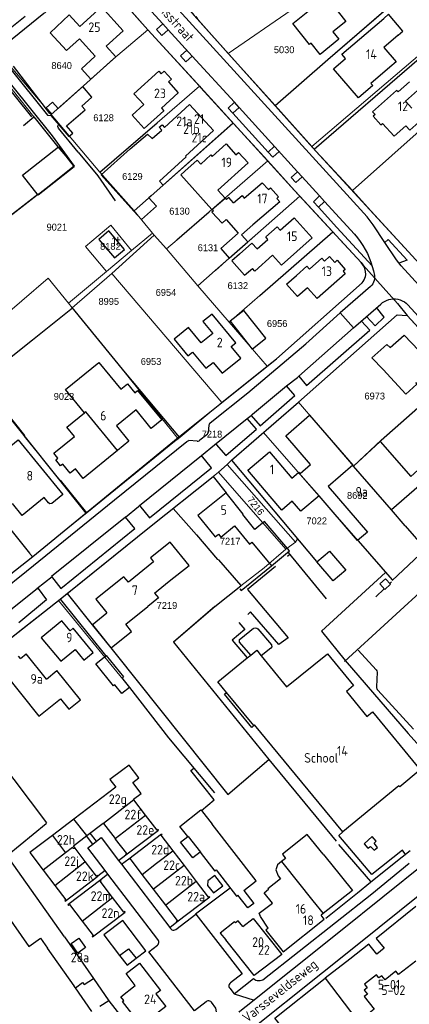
# Model space of a CAD drawing. Header units: metres. Extents: x 233829 to 239427, y 444283 to 448222.
# Tile 31 of 171: x 235627 to 235729, y 444963 to 445220. Entities that reach past the tile are written whole.
import ezdxf
from ezdxf.enums import TextEntityAlignment as Align

# ---------------------------------------------------------------- set-up
doc = ezdxf.new("R2010")
doc.units = ezdxf.units.M
doc.header["$MEASUREMENT"] = 0
doc.linetypes.add('DGN3', pattern=[54.868356, 36.578904, -18.289452])
for name, color, linetype in [('BIJGEBOUW', 4, 'Continuous'), ('DAKRAND', 4, 'Continuous'), ('DAKRAND-BYG', 4, 'Continuous'), ('FUNKTIEAAND', 253, 'Continuous'), ('Goud-kadastrale grenzen', 13, 'Continuous'), ('HEG', 253, 'Continuous'), ('HEK', 253, 'Continuous'), ('HOOFDGEBOUW', 4, 'Continuous'), ('HUISNUMMER', 253, 'Continuous'), ('KANTVERH', 253, 'Continuous'), ('KNTONVERHARD', 253, 'Continuous'), ('MUUR', 253, 'Continuous'), ('RASTER', 253, 'Continuous'), ('STRAATNAAM', 253, 'Continuous'), ('TUSSENMUUR', 253, 'Continuous')]:
    doc.layers.add(name, color=color, linetype=linetype)
for name, color, linetype, lineweight in [('G01 kadestrale perceelsgrens', 73, 'Continuous', 0), ('G02 kadestrale sectiegrens', 73, 'DGN3', 30), ('Z01 perceelnummer', 73, 'Continuous', 13)]:
    doc.layers.add(name, color=color, linetype=linetype, lineweight=lineweight)
doc.styles.get("Standard").update_dxf_attribs({"font": 'iso.shx'})
doc.styles.add('Styledgn001', font='dgn001.shx')

# ---------------------------------------------------------------- blocks, each defined once
blk = doc.blocks.new('A$C1532452F')
at = {"layer": 'G01 kadestrale perceelsgrens'}
for p, q in [((235703.29, 445187.128), (235747.191, 445224.709)), ((235681.484, 445211.48), (235697.886, 445222.789)), ((235673.749, 445220.12), (235673.122, 445221.122)), ((235673.749, 445220.12), (235681.484, 445211.48)), ((235651.572, 445210.03), (235660.531, 445217.655)), ((235621.204, 445212.122), (235635.284, 445195.522)), ((235681.484, 445211.48), (235693.707, 445197.831)), ((235630.748, 445194.907), (235618.66, 445210.16)), ((235643.703, 445202.989), (235651.572, 445210.03)), ((235635.284, 445195.522), (235643.703, 445202.989)), ((235662.946, 445193.307), (235673.982, 445202.868)), ((235713.825, 445175.638), (235740.238, 445199.206)), ((235693.707, 445197.831), (235703.29, 445187.128)), ((235637.04, 445187.101), (235630.748, 445194.907)), ((235635.284, 445195.522), (235647.995, 445180.482)), ((235661.382, 445174.31), (235682.734, 445193.277)), ((235703.29, 445187.128), (235703.88, 445186.47)), ((235676.527, 445170.125), (235691.77, 445183.376)), ((235647.995, 445180.482), (235656.9, 445170.387)), ((235608.068, 445156.2), (235633.965, 445176.29)), ((235656.9, 445170.387), (235661.382, 445174.31)), ((235689.168, 445164.562), (235700.132, 445174.23)), ((235656.9, 445170.387), (235661.675, 445164.564)), ((235651.115, 445154.036), (235662.16, 445163.995)), ((235656.233, 445160.016), (235661.675, 445164.564)), ((235661.675, 445164.564), (235662.16, 445163.995)), ((235662.16, 445163.995), (235665.348, 445160.408)), ((235665.348, 445160.408), (235668.107, 445162.806)), ((235689.692, 445148.283), (235708.77, 445164.863)), ((235649.7, 445154.559), (235656.233, 445160.016)), ((235665.348, 445160.408), (235673.509, 445150.755)), ((235673.509, 445150.755), (235678.097, 445154.8)), ((235716.642, 445156.173), (235717.103, 445155.25)), ((235639.798, 445146.282), (235649.7, 445154.559)), ((235640.807, 445145.043), (235651.115, 445154.036)), ((235651.115, 445154.036), (235679.797, 445120.311)), ((235673.509, 445150.755), (235681.713, 445141.28)), ((235681.713, 445141.28), (235689.692, 445148.283)), ((235640.807, 445145.043), (235639.798, 445146.282)), ((235681.713, 445141.28), (235691.648, 445129.789)), ((235679.797, 445120.311), (235691.648, 445129.789)), ((235721.305, 445110.48), (235741.568, 445128.402)), ((235668.383, 445110.869), (235679.797, 445120.311)), ((235699.813, 445120.399), (235714.143, 445103.668)), ((235603.02, 445114.011), (235629.684, 445080.991)), ((235682.309, 445105.272), (235690.666, 445112.49)), ((235690.666, 445112.49), (235715.37, 445084.237)), ((235714.143, 445103.668), (235721.305, 445110.48)), ((235678.914, 445102.124), (235681.164, 445104.118)), ((235681.164, 445104.118), (235682.309, 445105.272)), ((235681.164, 445104.118), (235699.032, 445083.863)), ((235682.309, 445105.272), (235699.545, 445084.679)), ((235667.085, 445092.674), (235677.542, 445100.956)), ((235677.542, 445100.956), (235678.914, 445102.124)), ((235678.914, 445102.124), (235696.504, 445082.033)), ((235644.567, 445091.533), (235654.399, 445099.516)), ((235630.404, 445080.028), (235644.222, 445091.253)), ((235644.222, 445091.253), (235644.567, 445091.533)), ((235667.085, 445092.674), (235673.165, 445085.72)), ((235696.504, 445082.033), (235699.032, 445083.863)), ((235699.032, 445083.863), (235699.545, 445084.679)), ((235699.545, 445084.679), (235704.464, 445078.802)), ((235629.684, 445080.991), (235630.404, 445080.028)), ((235690.817, 445077.163), (235696.504, 445082.033)), ((235618.264, 445070.456), (235630.404, 445080.028)), ((235684.767, 445072.405), (235690.817, 445077.163)), ((235678.038, 445067.035), (235684.767, 445072.405)), ((235627.949, 445061.302), (235637.19, 445068.598)), ((235637.19, 445068.598), (235654.016, 445048.067)), ((235667.188, 445057.762), (235678.038, 445067.035)), ((235623.726, 445057.968), (235627.949, 445061.302))]:
    blk.add_line(p, q, dxfattribs=at)
at = {"layer": 'G01 kadestrale perceelsgrens', "flags": 128}
for points in [[(235661.337, 445234.517), (235672.612, 445221.39), (235673.749, 445220.12)], [(235621.204, 445212.122), (235621.81, 445212.584), (235621.82, 445212.596), (235633.341, 445221.904), (235644.755, 445230.964), (235645.165, 445231.253), (235645.181, 445231.259)], [(235693.707, 445197.831), (235707.449, 445209.838), (235723.357, 445223.659)], [(235647.995, 445180.482), (235655.445, 445186.921), (235662.946, 445193.307)], [(235633.965, 445176.29), (235641.28, 445182.112), (235637.04, 445187.101)], [(235703.88, 445186.47), (235704.327, 445185.971), (235705.598, 445184.588), (235713.825, 445175.638)], [(235713.825, 445175.638), (235718.659, 445170.378), (235729.46, 445158.627), (235735.01, 445152.551)], [(235668.107, 445162.806), (235676.487, 445170.091), (235676.527, 445170.125)], [(235656.233, 445160.016), (235650.816, 445166.618), (235644.253, 445161.034), (235649.7, 445154.559)], [(235678.097, 445154.8), (235689.142, 445164.539), (235689.168, 445164.562)], [(235691.648, 445129.789), (235694.086, 445131.738), (235716.392, 445151.576), (235716.659, 445151.934), (235716.875, 445152.345), (235717.091, 445152.755), (235717.255, 445153.167), (235717.319, 445153.737), (235717.283, 445154.516), (235717.103, 445155.25)], [(235639.798, 445146.282), (235634.552, 445152.78), (235620.685, 445140.982)], [(235640.807, 445145.043), (235654.611, 445128.03), (235668.383, 445110.869)], [(235699.813, 445120.399), (235725.513, 445143.189), (235728.156, 445143.032)], [(235616.441, 445125.814), (235616.827, 445126.127), (235628.434, 445111.692), (235628.263, 445111.554), (235637.64, 445099.931), (235637.721, 445100.009), (235644.567, 445091.533)], [(235690.666, 445112.49), (235699.769, 445120.36), (235699.813, 445120.399)], [(235654.399, 445099.516), (235667.441, 445110.104), (235668.383, 445110.869)], [(235639.056, 445070.1), (235660.907, 445087.781), (235667.085, 445092.674)], [(235673.165, 445085.72), (235678.68, 445079.328), (235678.939, 445079.27), (235684.718, 445072.509), (235684.767, 445072.405)], [(235637.19, 445068.598), (235637.634, 445068.949), (235639.056, 445070.1)]]:
    blk.add_lwpolyline(points, dxfattribs=at)
at = {"layer": 'G02 kadestrale sectiegrens'}
for p, q in [((235682.734, 445193.277), (235691.77, 445183.376)), ((235700.132, 445174.23), (235708.77, 445164.863)), ((235728.156, 445143.032), (235741.568, 445128.402))]:
    blk.add_line(p, q, dxfattribs=at)
at = {"layer": 'G02 kadestrale sectiegrens', "flags": 128}
for points in [[(235648.635, 445230.782), (235649.25, 445230.079), (235652.613, 445226.566), (235660.531, 445217.655)], [(235660.531, 445217.655), (235660.542, 445217.642), (235673.982, 445202.868)], [(235673.982, 445202.868), (235674.301, 445202.517), (235682.734, 445193.277)], [(235691.77, 445183.376), (235698.771, 445175.705), (235700.132, 445174.23)], [(235708.77, 445164.863), (235710.6, 445162.879), (235716.137, 445156.875), (235716.642, 445156.173)], [(235716.642, 445156.173), (235725.559, 445146.161), (235728.156, 445143.032)]]:
    blk.add_lwpolyline(points, dxfattribs=at)
at = {"layer": 'G01 kadestrale perceelsgrens', "style": 'Styledgn001'}
blk.add_text('7216', height=1.8, rotation=308.37311, dxfattribs=at).set_placement((235688.65, 445093.323), align=Align.MIDDLE_CENTER)
at = {"layer": 'Z01 perceelnummer', "linetype": 'Continuous', "lineweight": 13, "style": 'Styledgn001'}
for s, p in [('5030', (235696.038, 445212.421)), ('8640', (235638.026, 445208.288)), ('6128', (235648.963, 445194.664)), ('6129', (235656.477, 445179.347)), ('6130', (235668.762, 445170.27)), ('9021', (235636.769, 445166.102)), ('8182', (235650.732, 445161.078)), ('6131', (235676.186, 445160.725)), ('6954', (235665.227, 445149.057)), ('6132', (235683.963, 445150.826)), ('8995', (235650.309, 445146.71)), ('6956', (235694.217, 445140.927)), ('6953', (235661.338, 445131.028)), ('9023', (235638.638, 445121.898)), ('6973', (235719.66, 445122.005)), ('7218', (235677.225, 445112.057)), ('8692', (235715.11, 445096.055)), ('7022', (235704.533, 445089.407)), ('7217', (235681.962, 445084.096)), ('7219', (235665.48, 445067.322))]:
    blk.add_text(s, height=1.8, dxfattribs=at).set_placement(p, align=Align.MIDDLE_CENTER)

msp = doc.modelspace()

# ---------------------------------------------------------------- linework, layer by layer
at = {"layer": 'BIJGEBOUW'}
for p, q in [((235688.78, 444995.46), (235677.26, 445010.2)), ((235674.12, 445002.87), (235677.95, 444997.97)), ((235685.49, 444992.89), (235688.78, 444995.46))]:
    msp.add_line(p, q, dxfattribs=at)
for points in [[(235723.75, 445072.85), (235722.5, 445074.28), (235721, 445072.97), (235722.27, 445071.53), (235723.75, 445072.85)], [(235677.95, 444997.97), (235678.32, 444998.26), (235683.64, 444991.44), (235683.97, 444991.7)]]:
    msp.add_lwpolyline(points, dxfattribs=at)
at = {"layer": 'DAKRAND'}
for p, q in [((235645.64, 445204.73), (235652.18, 445210.57)), ((235663.58, 445178.07), (235664.5, 445177.08)), ((235677.58, 445170.33), (235677.22, 445170.73)), ((235681.74, 445158.01), (235686.58, 445162.28)), ((235698.03, 445100.52), (235699.81, 445102.03)), ((235705.17, 445095.96), (235705.14, 445095.93)), ((235646, 445062.29), (235649.84, 445065.38)), ((235646.03, 445062.25), (235646, 445062.29)), ((235650.94, 445056.23), (235646.03, 445062.25)), ((235686.41, 445053.61), (235687.34, 445054.37)), ((235688.13, 445035.95), (235681.02, 445044.61)), ((235706.18, 445002.42), (235708.14, 445000)), ((235706.21, 444986.87), (235705.7, 444986.46))]:
    msp.add_line(p, q, dxfattribs=at)
for points in [[(235725.79, 445216.23), (235727.03, 445217.29), (235723.29, 445221.67), (235722.05, 445220.6)], [(235722.02, 445213.01), (235725.23, 445209.26), (235723.63, 445207.89)], [(235646.77, 445210.71), (235643.2, 445207.47), (235645.64, 445204.73)], [(235656.89, 445170.28), (235648.35, 445179.76), (235655.92, 445186.57)], [(235677.22, 445170.73), (235669.12, 445179.74), (235670.19, 445180.71)], [(235664.5, 445177.08), (235661.36, 445174.29), (235660.75, 445173.75)], [(235660.75, 445173.75), (235662.72, 445171.57), (235658.86, 445168.09), (235656.89, 445170.28)], [(235680.9, 445168.06), (235684.03, 445164.51), (235679.52, 445160.53), (235681.74, 445158.01)], [(235684.43, 445159.07), (235682.41, 445157.29), (235685.74, 445153.53), (235687.75, 445155.32)], [(235730.25, 445125.54), (235730.64, 445125.1), (235727.73, 445122.53), (235721.83, 445128.97)], [(235699.81, 445102.03), (235699.9, 445102.1), (235700.21, 445101.74)], [(235705.14, 445095.93), (235700.4, 445091.92), (235698.17, 445094.56), (235695.41, 445092.23), (235692.41, 445095.77)], [(235678.89, 445085.96), (235679.56, 445085.15), (235683.13, 445088.08)], [(235683.13, 445088.08), (235687.02, 445083.35), (235687.65, 445083.86), (235692.71, 445077.71)], [(235692.71, 445077.71), (235696.94, 445081.18), (235697.44, 445081.6), (235690.89, 445089.21), (235688.39, 445087.17)], [(235662.26, 445070.55), (235663.27, 445069.29), (235660.52, 445067.07)], [(235650.94, 445056.23), (235656.28, 445060.53), (235654.75, 445062.43)], [(235687.34, 445054.37), (235688.9, 445055.65), (235690.09, 445054.16)], [(235690.09, 445054.16), (235696.63, 445046.06), (235707.34, 445054.69), (235714.11, 445046.45), (235712.34, 445044.86), (235717.63, 445038.35)], [(235681.02, 445044.61), (235678.76, 445047.36), (235686.41, 445053.61)], [(235656.55, 445021.11), (235658.13, 445022.31), (235655.59, 445025.63), (235654.02, 445024.43)], [(235706.18, 445002.42), (235702.07, 445007.48), (235695.65, 445002.35), (235696.42, 445001.29), (235695.36, 445000.43)], [(235638.78, 444980.8), (235624.08, 445001.56), (235616.74, 444996.42), (235629.43, 444978.3), (235632.51, 444980.46), (235634.34, 444977.84)], [(235695.36, 445000.43), (235694.33, 444999.61), (235693.9, 444998.26), (235694.45, 444996.76), (235695.08, 444995.97), (235691.83, 444993.37), (235691.94, 444993.23)], [(235708.14, 445000), (235713.87, 444992.92), (235706.21, 444986.87)], [(235691.91, 444983.09), (235689.91, 444986.13), (235689.53, 444986.96), (235693, 444989.63), (235690.84, 444992.3), (235691.94, 444993.23)], [(235685.27, 444983.46), (235684.05, 444984.99), (235683.35, 444984.43), (235683.11, 444984.72), (235679.39, 444981.76), (235680.81, 444979.99)], [(235654.23, 444964.16), (235653.44, 444965.18), (235657.22, 444968.12), (235654.82, 444971.2), (235658.29, 444973.89), (235663.79, 444966.82), (235662.62, 444965.91)]]:
    msp.add_lwpolyline(points, dxfattribs=at)
at = {"layer": 'DAKRAND-BYG'}
for p, q in [((235674.32, 445013.96), (235674.46, 445013.78)), ((235674.46, 445013.78), (235677.26, 445010.2)), ((235653.14, 444975.95), (235655.09, 444973.41)), ((235655.09, 444973.41), (235657.42, 444975.19))]:
    msp.add_line(p, q, dxfattribs=at)
for points in [[(235645.94, 445200.02), (235643.56, 445202.8), (235637.08, 445197.1)], [(235635.43, 445195.65), (235634.02, 445197.28), (235635.67, 445198.7), (235637.08, 445197.1)], [(235635.23, 445195.29), (235639.92, 445189.81), (235640.91, 445190.66), (235639.28, 445192.58), (235644.12, 445196.72), (235643.26, 445197.72), (235645.94, 445200.02)], [(235635.43, 445195.65), (235635.14, 445195.39), (235635.23, 445195.29)], [(235627.81, 445179.63), (235637.17, 445187.03), (235641.29, 445181.82), (235631.93, 445174.42), (235627.81, 445179.63)], [(235650.3, 445165.11), (235647.68, 445162.9), (235651.77, 445158.05), (235654.39, 445160.27), (235650.3, 445165.11)], [(235691.29, 445137.12), (235685.52, 445144.37), (235681.96, 445141.53), (235687.73, 445134.28), (235691.29, 445137.12)], [(235704.6, 445078.7), (235707.86, 445081.52), (235712.13, 445076.56), (235708.86, 445073.75), (235704.6, 445078.7)], [(235646.98, 445052.07), (235649.66, 445054.22), (235654.13, 445048.65), (235653.78, 445048.37), (235654.02, 445048.07), (235655.71, 445045.89)], [(235655.71, 445045.89), (235653.76, 445044.32), (235651.9, 445046.63), (235651.57, 445046.36), (235646.98, 445052.07)], [(235670.91, 445006.97), (235668.82, 445009.65), (235674.32, 445013.96)], [(235674.12, 445002.87), (235672.25, 445001.41), (235669.04, 445005.51), (235670.91, 445006.97)], [(235677.61, 444992.3), (235680.03, 444994.14), (235677.96, 444996.84), (235676.18, 444995.43), (235676.04, 444994.24), (235677.61, 444992.3)], [(235685.49, 444992.89), (235688.11, 444989.53), (235686.6, 444988.34), (235683.97, 444991.7)], [(235657.42, 444975.19), (235660.02, 444977.19), (235653.94, 444985.1), (235649.02, 444981.32), (235653.14, 444975.95)], [(235642.23, 444976.55), (235640.47, 444979.04), (235642.5, 444980.48), (235644.26, 444977.99), (235642.23, 444976.55)]]:
    msp.add_lwpolyline(points, dxfattribs=at)
at = {"layer": 'HEG'}
for p, q in [((235618.26, 445209.69), (235630.14, 445194.93)), ((235703.88, 445186.47), (235731.22, 445210.13)), ((235668.09, 445162.79), (235676.49, 445170.09)), ((235686.88, 445162.54), (235689.14, 445164.54)), ((235689.69, 445148.28), (235708.77, 445164.86)), ((235678.1, 445154.8), (235681.74, 445158.01)), ((235721.3, 445110.48), (235741.66, 445128.48)), ((235616.58, 445126.16), (235644.32, 445091.39)), ((235603.02, 445114.01), (235629.68, 445080.99)), ((235673.15, 445085.72), (235678.68, 445079.33)), ((235678.01, 445067.04), (235684.77, 445072.41)), ((235639.48, 445070.47), (235646, 445062.29)), ((235678.01, 445067.04), (235667.19, 445057.76)), ((235655.71, 445045.89), (235665.91, 445032.77))]:
    msp.add_line(p, q, dxfattribs=at)
for points in [[(235693.71, 445197.83), (235707.45, 445209.84), (235727.63, 445227.38), (235736.92, 445235.08)], [(235640.64, 445145.08), (235654.61, 445128.03), (235668.7, 445111.24)], [(235684.5, 445071.68), (235684.8, 445071.21), (235692.71, 445077.71)], [(235646.03, 445062.25), (235681.32, 445017.98), (235692.04, 445027.11)], [(235667.19, 445057.76), (235692.05, 445027.1), (235709.57, 445005.78)]]:
    msp.add_lwpolyline(points, dxfattribs=at)
at = {"layer": 'HEK'}
for p, q in [((235625.35, 445208.13), (235634.88, 445195.75)), ((235664.5, 445177.08), (235682.78, 445193.32)), ((235697.1, 445081.13), (235707.02, 445069.04)), ((235724.24, 445073.88), (235732.81, 445081.96)), ((235637.74, 445068.9), (235649.42, 445054.23)), ((235607.57, 445045.53), (235634.11, 445010.58)), ((235665.91, 445032.77), (235677.86, 445018.41))]:
    msp.add_line(p, q, dxfattribs=at)
msp.add_lwpolyline([(235607.53, 445118.51), (235630.45, 445136.67), (235640.85, 445145.07)], dxfattribs=at)
at = {"layer": 'HOOFDGEBOUW'}
for p, q in [((235708.09, 445224.8), (235712.14, 445219.78)), ((235642.65, 445215.26), (235646.77, 445210.71)), ((235725.79, 445216.23), (235722.02, 445213.01)), ((235652.18, 445210.57), (235649.67, 445213.33)), ((235686.62, 445182.85), (235678.76, 445175.79)), ((235680.64, 445173.7), (235678.76, 445175.79)), ((235681.01, 445173.29), (235680.64, 445173.7)), ((235694.89, 445172.72), (235687.91, 445166.71)), ((235684.88, 445164.1), (235687.91, 445166.71)), ((235686.58, 445162.28), (235684.88, 445164.1)), ((235643.95, 445117.58), (235638.99, 445123.69)), ((235685.25, 445091.08), (235685.4, 445091.2)), ((235688.39, 445087.17), (235685.25, 445091.08)), ((235727.61, 445088.13), (235724.02, 445092.27)), ((235727.61, 445088.13), (235732.93, 445081.98)), ((235662.26, 445070.55), (235666.09, 445073.63)), ((235654.75, 445062.43), (235660.52, 445067.07)), ((235627.3, 445053.51), (235628.78, 445054.69)), ((235634.05, 445048.11), (235628.78, 445054.69)), ((235627.3, 445053.51), (235626.82, 445054.11)), ((235622.85, 445049.95), (235632.07, 445038.43)), ((235634.05, 445048.11), (235636.8, 445050.31)), ((235642.9, 445042.68), (235636.8, 445050.31)), ((235632.07, 445038.43), (235637.75, 445042.97)), ((235637.75, 445042.97), (235639.9, 445040.28)), ((235639.9, 445040.28), (235642.9, 445042.68)), ((235659.9, 445012.59), (235656.88, 445016.57)), ((235641.24, 445011.53), (235635.61, 445007.24)), ((235648.91, 445010.41), (235651.95, 445006.44)), ((235663.91, 445007.35), (235667.01, 445003.28)), ((235644.2, 445000.43), (235641.55, 445003.92)), ((235667.01, 445003.28), (235669.97, 444999.4)), ((235633.23, 444998.21), (235636.26, 444994.23)), ((235669.97, 444999.4), (235673.14, 444995.24)), ((235662.01, 444993.21), (235659.05, 444997.1)), ((235665.17, 444989.05), (235662.01, 444993.21)), ((235706.52, 444985.43), (235705.7, 444986.46)), ((235643.35, 444984.91), (235646.21, 444981.13)), ((235638.78, 444980.8), (235646.29, 444969.9)), ((235641.25, 444967.97), (235634.34, 444977.84)), ((235641.3, 444967.9), (235641.25, 444967.97)), ((235641.6, 444967.48), (235641.3, 444967.9)), ((235645.93, 444961.3), (235641.6, 444967.48))]:
    msp.add_line(p, q, dxfattribs=at)
for points in [[(235712.14, 445219.78), (235708.78, 445217.07), (235710.33, 445215.15), (235705.44, 445211.21), (235703.08, 445214.13), (235702.67, 445213.8), (235698.27, 445219.25), (235702.64, 445222.79), (235700.92, 445224.93)], [(235649.67, 445213.33), (235654.1, 445217.35), (235648.41, 445223.63), (235642.74, 445218.49), (235639.98, 445221.53), (235635.06, 445216.82), (235639.26, 445212.19), (235642.65, 445215.26)], [(235723.63, 445207.89), (235718.65, 445203.64), (235719.17, 445203.05), (235715.39, 445199.82), (235708.89, 445207.41), (235712.07, 445210.13), (235711.11, 445211.26), (235722.05, 445220.6)], [(235668.45, 445201.16), (235664.02, 445197.15), (235664.63, 445196.47), (235659.53, 445191.87), (235656.41, 445195.32), (235659.47, 445198.08), (235656.88, 445200.95), (235663.36, 445206.79), (235663.94, 445206.15), (235664.73, 445206.86), (235666.66, 445204.72), (235665.87, 445204.01), (235668.45, 445201.16)], [(235728.77, 445204.08), (235725.74, 445201.39), (235725.38, 445201.8), (235719.11, 445196.22), (235719.75, 445195.51), (235719.25, 445195.07), (235721.27, 445192.79), (235721.73, 445193.2), (235724.73, 445189.83), (235727.78, 445192.54), (235728.8, 445191.4), (235731.96, 445194.22)], [(235729.3, 445197.2), (235727.72, 445198.98), (235730.84, 445201.75)], [(235655.92, 445186.57), (235660.38, 445190.39), (235661.65, 445189.22), (235664.12, 445191.44), (235663.46, 445192.17), (235664.25, 445192.83), (235664.87, 445192.14), (235671.36, 445198.16), (235677.6, 445191.29), (235670.33, 445184.65), (235670.49, 445184.48), (235663.58, 445178.07)], [(235674.29, 445182.58), (235676.95, 445184.97), (235677.3, 445184.58), (235680.9, 445187.82), (235683.47, 445184.96), (235684.17, 445185.59), (235686.62, 445182.85)], [(235674.29, 445182.58), (235673.39, 445183.58), (235670.19, 445180.71)], [(235682.88, 445172.44), (235685.08, 445174.33), (235685.66, 445173.7), (235690.32, 445177.71), (235691.96, 445175.94), (235692.45, 445176.36), (235694.61, 445174.02), (235694.1, 445173.58), (235694.89, 445172.72)], [(235682.88, 445172.44), (235681.61, 445173.81), (235681.01, 445173.29)], [(235677.58, 445170.33), (235677.19, 445170), (235679.84, 445167.14), (235680.9, 445168.06)], [(235690.43, 445161.67), (235691.81, 445162.89), (235691.24, 445163.54), (235694.25, 445166.2), (235695.02, 445165.32), (235698.69, 445168.57), (235703.39, 445163.27)], [(235703.39, 445163.27), (235695.33, 445156.13), (235693.01, 445158.76)], [(235684.43, 445159.07), (235687.66, 445161.93), (235689, 445160.41), (235690.43, 445161.67)], [(235693.01, 445158.76), (235688.36, 445154.64), (235687.75, 445155.32)], [(235699.27, 445153.49), (235701.99, 445155.9), (235702.65, 445155.15), (235705.87, 445158.01), (235706.55, 445157.24), (235707.91, 445158.43), (235709.26, 445156.91), (235709.87, 445157.45), (235711.96, 445155.08)], [(235711.96, 445155.08), (235711.39, 445154.57), (235711.96, 445153.92), (235704.63, 445147.43), (235702.13, 445150.26)], [(235702.13, 445150.26), (235699.54, 445147.96), (235696.68, 445151.2), (235699.27, 445153.49)], [(235684.74, 445131.89), (235682.24, 445134.92), (235683.45, 445135.89), (235677.27, 445143.39), (235674.86, 445141.45), (235677.44, 445138.32), (235674.41, 445135.89)], [(235674.41, 445135.89), (235671.13, 445139.88), (235667.33, 445136.82), (235670.91, 445132.47), (235672.17, 445133.49)], [(235723.68, 445134.64), (235727.34, 445137.88), (235735.09, 445129.82)], [(235723.68, 445134.64), (235722.84, 445135.5), (235718.91, 445132.02), (235721.83, 445128.97)], [(235672.17, 445133.49), (235675.63, 445129.29), (235677.51, 445130.8), (235679.85, 445127.96), (235684.74, 445131.89)], [(235638.99, 445123.69), (235647.76, 445130.8), (235653.46, 445123.78), (235655.2, 445125.19), (235657.1, 445122.86), (235657.84, 445123.47), (235664.11, 445115.8), (235661.35, 445113.57), (235657.43, 445118.4), (235652.3, 445114.24), (235655.58, 445110.2), (235652.56, 445107.76)], [(235724.02, 445092.27), (235714.13, 445103.69), (235721.11, 445110.11), (235729.06, 445100.97), (235739.28, 445110.23), (235735.95, 445114.04), (235734.15, 445112.41), (235731.92, 445114.95), (235733.61, 445116.49), (235733.22, 445116.94), (235740.8, 445123.82)], [(235652.56, 445107.76), (235643.61, 445100.5), (235641.6, 445102.98), (235640.21, 445101.86), (235638.32, 445104.2), (235637.77, 445103.76), (235636.49, 445105.34), (235637.03, 445105.78), (235635.96, 445107.1), (235641.35, 445111.47), (235639.39, 445113.89), (235643.95, 445117.58)], [(235700.21, 445101.74), (235702.93, 445104.09), (235696.45, 445111.64), (235702.68, 445116.99), (235713.91, 445103.91), (235707.52, 445098.42), (235717.78, 445086.47), (235715.21, 445084.27), (235705.17, 445095.96)], [(235624.85, 445104.04), (235622.4, 445107.08), (235626.73, 445110.59), (235638.34, 445096.26), (235635.46, 445093.94), (235634.98, 445093.82), (235634.57, 445094.09), (235633.43, 445095.49), (235627.7, 445090.85), (235625.2, 445093.94)], [(235692.41, 445095.77), (235686.59, 445102.66), (235692.2, 445107.4), (235698.03, 445100.52)], [(235685.4, 445091.2), (235680.95, 445096.73), (235673.58, 445090.79), (235678.03, 445085.26), (235678.89, 445085.96)], [(235666.09, 445073.63), (235671.25, 445077.79), (235666.35, 445083.89), (235661.18, 445079.73), (235662.01, 445078.7)], [(235662.01, 445078.7), (235655.43, 445073.4), (235654.28, 445074.83), (235646.97, 445068.94), (235649.84, 445065.38)], [(235646.28, 445055.06), (235641.04, 445061.38), (235640.23, 445060.7), (235638.05, 445063.33), (235632.72, 445058.9), (235637.83, 445052.74), (235641.51, 445055.79), (235643.81, 445053.02), (235646.28, 445055.06)], [(235717.63, 445038.35), (235719.06, 445039.53), (235731.53, 445024.38)], [(235731.53, 445024.38), (235726.18, 445019.97), (235725.97, 445020.23), (235711.34, 445008.18), (235688.33, 445036.14)], [(235654.02, 445024.43), (235650.62, 445021.84), (235652.14, 445019.85), (235641.24, 445011.53)], [(235656.88, 445016.57), (235656.74, 445016.74), (235658.73, 445018.26), (235656.55, 445021.11)], [(235651.95, 445006.44), (235652.02, 445006.33), (235654.92, 445002.53), (235654.66, 445002.33), (235654.78, 445002.17), (235663.31, 445008.68), (235663.19, 445008.84), (235662.93, 445008.64), (235659.9, 445012.59)], [(235644.59, 445007.22), (235648.86, 445010.47), (235648.91, 445010.41)], [(235635.61, 445007.24), (235629.76, 445002.78), (235633.23, 444998.21)], [(235641.55, 445003.92), (235641.08, 445004.54), (235644.59, 445007.22)], [(235659.05, 444997.1), (235656.22, 445000.81), (235655.89, 445001.25), (235655.63, 445001.05), (235655.51, 445001.21), (235664.05, 445007.71), (235664.17, 445007.55), (235663.91, 445007.35)], [(235636.26, 444994.23), (235639.1, 444990.5), (235638.84, 444990.3), (235638.96, 444990.14), (235647.5, 444996.63), (235647.36, 444996.8), (235647.11, 444996.6), (235644.2, 445000.43)], [(235651.31, 444991.1), (235648.1, 444995.32), (235648.35, 444995.51), (235648.23, 444995.67), (235639.68, 444989.19), (235639.8, 444989.03), (235640.06, 444989.23), (235643.35, 444984.91)], [(235673.14, 444995.24), (235676.26, 444991.15), (235676.51, 444991.35), (235676.64, 444991.18), (235668.1, 444984.67), (235667.97, 444984.84), (235668.23, 444985.04), (235665.17, 444989.05)], [(235646.21, 444981.13), (235645.95, 444980.93), (235646.07, 444980.77), (235654.62, 444987.25), (235654.5, 444987.41), (235654.25, 444987.22), (235651.31, 444991.1)], [(235685.27, 444983.46), (235688, 444985.59), (235695.44, 444976.21), (235688.23, 444970.68), (235680.81, 444979.99)], [(235691.91, 444983.09), (235691.23, 444982.55), (235695.8, 444976.85), (235706.52, 444985.43)], [(235730.36, 444974.48), (235725.89, 444970.94), (235725.18, 444971.84), (235722.34, 444969.59), (235721.49, 444970.66), (235720.73, 444970.06), (235720.08, 444970.89), (235716.98, 444968.44), (235717.72, 444967.51), (235716.93, 444966.88), (235717.74, 444965.85), (235716.9, 444965.19), (235719.51, 444961.89), (235717.79, 444960.53), (235718.33, 444959.85), (235715.89, 444957.92), (235714.96, 444959.1), (235702.86, 444949.53), (235708.52, 444942.38), (235705.32, 444939.84), (235706.85, 444937.91), (235703.85, 444935.54), (235718.86, 444916.57)], [(235646.29, 444969.9), (235650.3, 444964.09), (235648.01, 444962.58)], [(235662.62, 444965.91), (235665.17, 444962.62), (235658.73, 444957.61), (235653.86, 444963.88), (235654.23, 444964.16)]]:
    msp.add_lwpolyline(points, dxfattribs=at)
at = {"layer": 'KANTVERH'}
for p, q in [((235659.57, 445224.46), (235664.42, 445219.17)), ((235664.42, 445219.17), (235664.42, 445219.18)), ((235672.07, 445210.76), (235683.08, 445198.71)), ((235684.28, 445197.36), (235699.53, 445180.57)), ((235691.89, 445185.71), (235693.49, 445187.23)), ((235699.53, 445180.57), (235699.54, 445180.57)), ((235699.53, 445180.57), (235700.76, 445179.21)), ((235700.76, 445179.21), (235705.3, 445174.24)), ((235705.3, 445174.24), (235705.31, 445174.26)), ((235722.28, 445162.13), (235719.27, 445166.7)), ((235732.08, 445149.91), (235726.52, 445155.99)), ((235710.65, 445143.69), (235701.69, 445135.63)), ((235716.19, 445141.56), (235716.18, 445141.57)), ((235676.43, 445114.36), (235676.23, 445112.5)), ((235675.86, 445111.83), (235674.1, 445110.44)), ((235673.37, 445110.2), (235671.23, 445110.4)), ((235682.31, 445105.27), (235704.46, 445078.8)), ((235697.5, 445080.6), (235696.93, 445080.13)), ((235631.57, 445071.77), (235635.52, 445074.91)), ((235723.57, 445073.06), (235724.04, 445073.52)), ((235637.8, 445071.75), (235637.8, 445071.75)), ((235719.96, 445069.55), (235722.14, 445071.67)), ((235720.43, 445045.23), (235729.74, 445035.03)), ((235688.33, 445036.14), (235688.13, 445035.95)), ((235646.14, 445005.02), (235644.48, 445007.14)), ((235647.09, 445005.74), (235645.44, 445007.86)), ((235710.24, 445004.88), (235718.6, 444995.21)), ((235724.74, 445000), (235728.94, 445003.35)), ((235652.88, 445000.73), (235654.78, 445002.17)), ((235653.64, 444999.75), (235655.51, 445001.21)), ((235649.38, 444998.08), (235647.5, 444996.63)), ((235650.11, 444997.13), (235648.23, 444995.67)), ((235706.89, 444985.69), (235715.17, 444992.27)), ((235730.42, 444988.75), (235720.01, 444980.41)), ((235666.2, 444983.26), (235668.09, 444984.68)), ((235718.1, 444978.88), (235713.17, 444974.93)), ((235713.17, 444974.93), (235706.71, 444970)), ((235682.99, 444965.91), (235688.06, 444969.89))]:
    msp.add_line(p, q, dxfattribs=at)
for points in [[(235716.8, 445169.79), (235686.51, 445203.08), (235656.94, 445235.62)], [(235661.34, 445234.52), (235672.61, 445221.39), (235704.33, 445185.97), (235729.46, 445158.63), (235744.39, 445142.29), (235748.65, 445137.48), (235762.25, 445122.47)], [(235615.67, 445068.41), (235630.49, 445080.1), (235668.39, 445111.19), (235694.09, 445131.74), (235716.39, 445151.58), (235716.66, 445151.93), (235716.88, 445152.34), (235717.09, 445152.76), (235717.26, 445153.17), (235717.32, 445153.74), (235717.28, 445154.52), (235717.09, 445155.3), (235716.74, 445156.03), (235716.14, 445156.88), (235698.77, 445175.71), (235674.3, 445202.52), (235660.54, 445217.64), (235652.61, 445226.57)], [(235633.34, 445221.9), (235621.82, 445212.6), (235621.81, 445212.58)], [(235628.5, 445221.09), (235613.69, 445209.22)], [(235664.42, 445219.17), (235665.83, 445217.63), (235664.19, 445216.17), (235662.78, 445217.69), (235664.42, 445219.17)], [(235665.83, 445217.63), (235672.07, 445210.76), (235670.44, 445209.28), (235669.03, 445210.83), (235670.67, 445212.3)], [(235683.08, 445198.71), (235681.45, 445197.18), (235682.62, 445195.87), (235684.28, 445197.36), (235683.08, 445198.71)], [(235694.74, 445185.85), (235693.13, 445184.39), (235691.89, 445185.71), (235682.62, 445195.87)], [(235700.76, 445179.21), (235699.13, 445177.75), (235697.91, 445179.1), (235699.53, 445180.57)], [(235705.3, 445174.24), (235706.59, 445172.82), (235704.97, 445171.34), (235703.7, 445172.74), (235705.3, 445174.24)], [(235706.59, 445172.82), (235711.42, 445167.53), (235714.41, 445164.23)], [(235718.97, 445155.97), (235709.8, 445166.03), (235704.97, 445171.34)], [(235719.27, 445166.7), (235718.5, 445167.77), (235717.68, 445168.8), (235716.8, 445169.79)], [(235714.41, 445164.23), (235715.18, 445163.3), (235715.9, 445162.33), (235716.57, 445161.32), (235717.18, 445160.28), (235717.74, 445159.21)], [(235725.35, 445157.53), (235722.28, 445162.13), (235723.2, 445162.91), (235728.14, 445157.48), (235725.96, 445156.72)], [(235717.74, 445159.21), (235718.22, 445158.1), (235718.64, 445156.97), (235719.01, 445155.83), (235719.32, 445154.66), (235719.56, 445153.48)], [(235726.52, 445155.99), (235725.93, 445156.75), (235725.35, 445157.53)], [(235719.56, 445153.48), (235719.61, 445153.03), (235719.59, 445152.59), (235719.51, 445152.15), (235719.36, 445151.72), (235719.16, 445151.32), (235718.9, 445150.96), (235718.59, 445150.63)], [(235718.59, 445150.63), (235710.65, 445143.69), (235714.14, 445139.8), (235714.74, 445140.3), (235721.21, 445146)], [(235721.21, 445146), (235721.67, 445146.39), (235722.18, 445146.72), (235722.73, 445146.98), (235723.3, 445147.18), (235723.89, 445147.31), (235724.49, 445147.37), (235725.1, 445147.36), (235725.7, 445147.27), (235726.28, 445147.12), (235726.84, 445146.9), (235727.38, 445146.61), (235727.87, 445146.26), (235728.32, 445145.85)], [(235717.52, 445142.79), (235719.79, 445140.34), (235722.13, 445142.59), (235720.16, 445145.15)], [(235728.32, 445145.85), (235751.23, 445120.7), (235779.29, 445089.93), (235775.77, 445086.63)], [(235682.31, 445105.27), (235699.77, 445120.36), (235725.51, 445143.19), (235728.16, 445143.03), (235749.68, 445119.55), (235758.27, 445110.29), (235755.1, 445107.82)], [(235654.68, 445090.35), (235658.06, 445093.18), (235658.35, 445093.42), (235674.46, 445106.52), (235677.9, 445109.23), (235686.4, 445116.13), (235687.41, 445116.95), (235687.82, 445117.28), (235696.68, 445124.63), (235699.54, 445126.85), (235699.88, 445127.15), (235714.14, 445139.8)], [(235699.88, 445127.15), (235701.88, 445124.77), (235718.37, 445139.19), (235716.19, 445141.56)], [(235676.79, 445115.02), (235686.59, 445122.86), (235701.69, 445135.63)], [(235687.41, 445116.95), (235689.75, 445114.2), (235698.84, 445122.1), (235696.68, 445124.63)], [(235678.32, 445109.36), (235680.82, 445106.44), (235688.8, 445113.32), (235686.4, 445116.13)], [(235676.79, 445115.02), (235676.61, 445114.84), (235676.48, 445114.61), (235676.43, 445114.36)], [(235675.86, 445111.83), (235676.04, 445112.02), (235676.17, 445112.25), (235676.23, 445112.5)], [(235514.62, 445000), (235523.72, 445004.96), (235534.7, 445011.02), (235543.47, 445015.68), (235555.22, 445022.62), (235563.31, 445027.76), (235574.06, 445034.88), (235594.99, 445049.89), (235610.35, 445061.5), (235615.43, 445065.47), (235628.86, 445076.24), (235651.82, 445094.92), (235670.7, 445110.13), (235671.23, 445110.4)], [(235673.37, 445110.2), (235673.63, 445110.22), (235673.88, 445110.31), (235674.1, 445110.44)], [(235658.35, 445093.42), (235660.97, 445090.23), (235677.1, 445103.26), (235674.46, 445106.52)], [(235623.73, 445057.97), (235637.63, 445068.95), (235660.91, 445087.78), (235677.54, 445100.96), (235680.95, 445096.73)], [(235637.8, 445071.75), (235657.11, 445087.39), (235654.68, 445090.35), (235635.37, 445074.86), (235637.8, 445071.75)], [(235693.76, 445077.5), (235686.52, 445071.48), (235697.06, 445058.86), (235694.64, 445057.1), (235687.29, 445065.65), (235686.55, 445064.94)], [(235624.33, 445065.96), (235631.62, 445071.77), (235631.93, 445071.76), (235634.1, 445068.81), (235626.89, 445062.75)], [(235684.27, 445062.91), (235685.79, 445061.01), (235682.52, 445058.28), (235686.41, 445053.61)], [(235715.33, 445055.65), (235720.07, 445050.52), (235720.23, 445050.26), (235720.3, 445049.92), (235720.12, 445046.05)], [(235688.13, 445035.95), (235687.59, 445035.44), (235680.46, 445044.15), (235681.02, 445044.61)], [(235720.12, 445046.05), (235720.13, 445045.82), (235720.19, 445045.6), (235720.29, 445045.4), (235720.43, 445045.23)], [(235674.46, 445013.78), (235677.83, 445016.54), (235671.7, 445024.19), (235672.49, 445024.85)], [(235727.67, 445002.34), (235726.92, 445003.4), (235718.9, 444997.12), (235710.28, 445007.25), (235711.34, 445008.18)], [(235663.11, 444980.09), (235650.11, 444997.13), (235649.38, 444998.08), (235644.87, 445004.05), (235646.14, 445005.02), (235647.09, 445005.74), (235648.35, 445006.72), (235652.88, 445000.73), (235653.64, 444999.75), (235666.2, 444983.26), (235666.38, 444982.99)], [(235716.88, 445005.05), (235717.9, 445003.94), (235718.53, 445004.4), (235719.55, 445003.44), (235720.34, 445004.15), (235719.48, 445005.26), (235720.06, 445005.82), (235719, 445006.98), (235716.88, 445005.11)], [(235732.82, 445000), (235710.77, 444982.32), (235673.6, 444952.58)], [(235677.15, 444948.44), (235715.48, 444979.07), (235741.62, 445000)], [(235690.49, 444969.61), (235718.92, 444992.02), (235728.6, 445000)], [(235715.17, 444992.27), (235718.55, 444995.05), (235724.74, 445000)], [(235673.02, 444986.71), (235672.97, 444986.78), (235677.44, 444990.19), (235681.94, 444993.63)], [(235667.79, 444982.76), (235673.02, 444986.71), (235685.09, 444971.11), (235682.06, 444968.76)], [(235666.38, 444982.99), (235666.56, 444982.79), (235666.78, 444982.65), (235667.04, 444982.57), (235667.3, 444982.56), (235667.56, 444982.63), (235667.79, 444982.76)], [(235663.01, 444978.63), (235663.19, 444978.83), (235663.32, 444979.07), (235663.37, 444979.34), (235663.35, 444979.61), (235663.26, 444979.86), (235663.11, 444980.09)], [(235720.01, 444980.41), (235722.1, 444977.87), (235720.21, 444976.31), (235718.1, 444978.88)], [(235675.7, 444963.86), (235672.66, 444961.52), (235660.79, 444976.9), (235663.01, 444978.63)], [(235688.06, 444969.89), (235688.36, 444969.67), (235688.7, 444969.51), (235689.05, 444969.4), (235689.42, 444969.36), (235689.79, 444969.38), (235690.15, 444969.46), (235690.49, 444969.61)], [(235702.86, 444949.53), (235702.07, 444948.66), (235701.76, 444948.54), (235694.4, 444958.63), (235693.65, 444959.56), (235706.71, 444970), (235714.96, 444959.1)], [(235682.06, 444968.76), (235681.87, 444968.58), (235681.73, 444968.36), (235681.66, 444968.1), (235681.66, 444967.84), (235681.73, 444967.58), (235681.86, 444967.36)], [(235681.86, 444967.36), (235682.98, 444965.92), (235688.19, 444964.25)], [(235677.11, 444963.72), (235676.92, 444963.91), (235676.69, 444964.04), (235676.44, 444964.1), (235676.17, 444964.09), (235675.92, 444964.01), (235675.7, 444963.86)], [(235679.18, 444957.04), (235678.24, 444962.2), (235677.11, 444963.72)]]:
    msp.add_lwpolyline(points, dxfattribs=at)
at = {"layer": 'KNTONVERHARD'}
msp.add_line((235650.3, 444964.09), (235661.99, 444949.39), dxfattribs=at)
for points in [[(235621.81, 445212.58), (235621.46, 445212.15), (235621.49, 445211.6), (235624.54, 445207.59), (235634.38, 445195.36), (235635.18, 445195.23), (235635.23, 445195.29)], [(235618.74, 445210.22), (235619.19, 445210.21), (235635.52, 445189.9), (235641.32, 445182)], [(235642.33, 445185.68), (235637.19, 445191.96), (235637, 445192.37), (235637.11, 445192.72)], [(235642.33, 445185.68), (235647.47, 445179.46), (235652.01, 445173)]]:
    msp.add_lwpolyline(points, dxfattribs=at)
at = {"layer": 'MUUR'}
for p, q in [((235715.37, 445084.24), (235724.24, 445073.99)), ((235711.75, 445052.7), (235739.58, 445078.21)), ((235728.36, 445033.85), (235744.49, 445015.94))]:
    msp.add_line(p, q, dxfattribs=at)
for points in [[(235687.34, 445054.37), (235684.43, 445057.77), (235684.43, 445058.08), (235684.44, 445058.45), (235684.76, 445058.7), (235688.08, 445061.38)], [(235688.13, 445061.38), (235688.55, 445061.48), (235688.91, 445061.37), (235689.17, 445061.26), (235692.71, 445057.08), (235692.76, 445056.93), (235692.81, 445056.51), (235692.59, 445056.21), (235690.09, 445054.16)]]:
    msp.add_lwpolyline(points, dxfattribs=at)
at = {"layer": 'RASTER'}
for p, q in [((235631.79, 445174.6), (235609.03, 445156.95)), ((235678.94, 445079.27), (235684.72, 445072.51))]:
    msp.add_line(p, q, dxfattribs=at)
for points in [[(235628.11, 445192.68), (235630.74, 445194.92), (235637.04, 445187.1)], [(235647.99, 445180.48), (235655.45, 445186.92), (235662.95, 445193.31)], [(235722.45, 445075.9), (235705.77, 445060.57), (235711.94, 445052.96), (235728.36, 445033.85)], [(235623.81, 445002.08), (235633.99, 445010.38), (235634.11, 445010.58)]]:
    msp.add_lwpolyline(points, dxfattribs=at)
at = {"layer": 'TUSSENMUUR'}
for p, q in [((235656.89, 445170.28), (235660.75, 445173.75)), ((235677.22, 445170.73), (235680.64, 445173.7)), ((235644.34, 445117.9), (235643.95, 445117.58)), ((235652.56, 445107.76), (235644.34, 445117.9)), ((235749.15, 445114.3), (235724.02, 445092.27)), ((235699.81, 445102.03), (235705.14, 445095.93)), ((235644.59, 445007.22), (235641.24, 445011.53)), ((235635.61, 445007.24), (235639, 445002.71)), ((235670.98, 445007.03), (235670.91, 445006.97)), ((235670.98, 445007.03), (235674.22, 445002.95)), ((235640.94, 445003.99), (235641.55, 445003.92)), ((235662.78, 445000), (235667.01, 445003.28)), ((235674.22, 445002.95), (235674.12, 445002.87)), ((235639, 445002.71), (235635.53, 445000)), ((235643.65, 445000), (235644.2, 445000.43)), ((235695.36, 445000.43), (235695.71, 445000)), ((235635.53, 445000), (235633.23, 444998.21)), ((235636.26, 444994.23), (235642, 444998.71)), ((235642, 444998.71), (235643.65, 445000)), ((235659.05, 444997.1), (235662.78, 445000)), ((235669.97, 444999.4), (235662.01, 444993.21)), ((235673.14, 444995.24), (235665.17, 444989.05)), ((235649.02, 444989.32), (235651.31, 444991.1)), ((235643.35, 444984.91), (235649.02, 444989.32))]:
    msp.add_line(p, q, dxfattribs=at)
for points in [[(235656.88, 445016.57), (235656.45, 445016.24), (235648.91, 445010.41)], [(235651.95, 445006.44), (235653.08, 445007.31), (235659.9, 445012.59)], [(235640.94, 445003.99), (235640.83, 445004.14), (235639, 445002.71)], [(235695.71, 445000), (235703.54, 444990.21), (235706.21, 444986.87)], [(235653.14, 444975.95), (235655.48, 444977.71), (235657.42, 444975.19)], [(235641.6, 444967.48), (235643.44, 444968.87), (235643.91, 444968.33), (235646.29, 444969.9)], [(235641.25, 444967.97), (235641.25, 444967.97), (235641.3, 444967.9)]]:
    msp.add_lwpolyline(points, dxfattribs=at)

# ---------------------------------------------------------------- block references
at = {"layer": 'Goud-kadastrale grenzen', "linetype": 'Continuous'}
msp.add_blockref('A$C1532452F', (0, 0), dxfattribs=at)

# ---------------------------------------------------------------- texts
at = {"layer": 'FUNKTIEAAND'}
msp.add_text('School', height=2.5, dxfattribs=at).set_placement((235701.26, 445026.28))
at = {"layer": 'HUISNUMMER'}
for s, p in [('25', (235644.99, 445217.06)), ('14', (235717.4, 445210.01)), ('23', (235662.11, 445199.78)), ('12', (235725.72, 445196.39)), ('21a', (235667.9, 445192.47)), ('21b', (235669.71, 445190.45)), ('21', (235672.54, 445193.07)), ('21c', (235671.89, 445188.22)), ('19', (235679.69, 445181.75)), ('17', (235689.04, 445172.32)), ('15', (235696.75, 445162.47)), ('1t', (235651.12, 445161.13)), ('13', (235705.83, 445153.34)), ('2', (235678.48, 445134.74)), ('6', (235648.06, 445115.63)), ('1', (235692.31, 445101.59)), ('8', (235628.88, 445099.94)), ('9a', (235714.66, 445095.77)), ('5', (235679.49, 445091)), ('7', (235656.34, 445070.05)), ('9', (235639.18, 445057.7)), ('9a', (235629.9, 445046.89)), ('14', (235709.84, 445028.12)), ('22g', (235650.32, 445015.51)), ('22f', (235654.41, 445011.5)), ('22e', (235657.5, 445007.47)), ('22h', (235636.8, 445004.88)), ('22d', (235661.39, 445002.32)), ('22j', (235638.71, 444999.3)), ('22c', (235664.51, 444998.25)), ('22k', (235641.75, 444995.37)), ('22b', (235667.58, 444994.22)), ('22m', (235645.59, 444990.2)), ('22a', (235670.78, 444990.04)), ('22n', (235648.43, 444985.76)), ('16', (235699.05, 444986.86)), ('18', (235700.95, 444983.89)), ('20', (235687.7, 444978.19)), ('22', (235689.24, 444976.11)), ('28a', (235640.4, 444974.18)), ('5-01', (235720.47, 444967.08)), ('5-02', (235721.39, 444965.62)), ('24', (235659.52, 444963.25))]:
    msp.add_text(s, height=2.5, dxfattribs=at).set_placement(p)
at = {"layer": 'STRAATNAAM'}
for s, rotation, p in [('Raadhuisstraat', 312.1234, (235657.19, 445229.48)), ('Varsseveldseweg', 38.624, (235686.41, 444958.31))]:
    msp.add_text(s, height=2.5, rotation=rotation, dxfattribs=at).set_placement(p)

doc.saveas('drawing.dxf')
